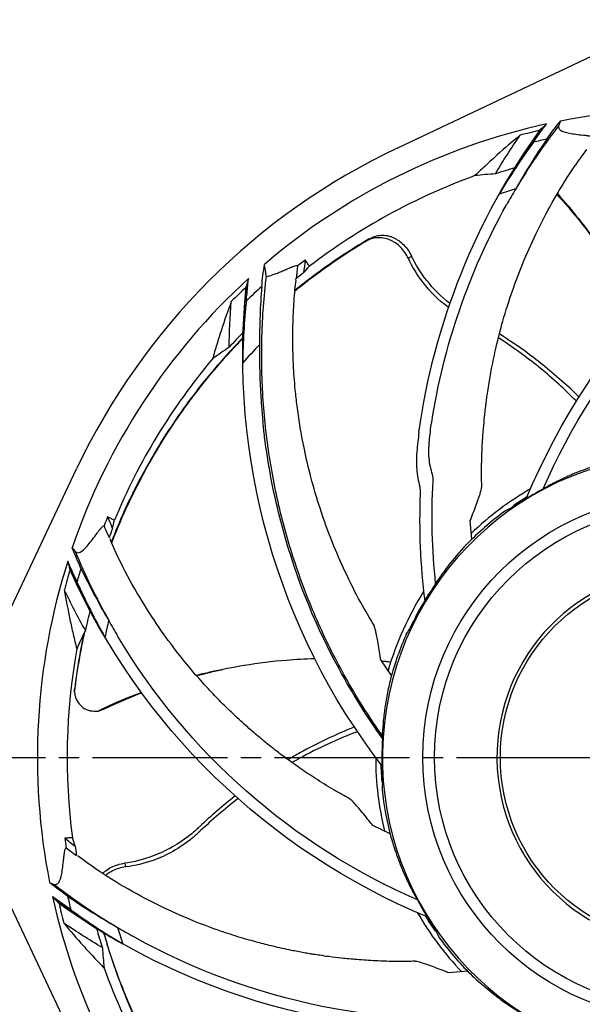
# Model space of a CAD drawing. Header units: millimetres. Extents: x 0 to 841, y 0 to 594.
# Tile 3 of 11: x 122 to 205, y 283 to 429. Entities that reach past the tile are written whole.
import ezdxf

# ---------------------------------------------------------------- set-up
doc = ezdxf.new("R2010")
doc.units = ezdxf.units.MM
doc.linetypes.add('CENTER', pattern=[27, 20, -2, 3, -2])

msp = doc.modelspace()

# ---------------------------------------------------------------- linework, layer by layer
at = {"color": 7}
for p, q in [((177.71, 409.88), (217.93, 428.92)), ((198.96, 412.61), (198.96, 412.61)), ((155.29, 389.37), (155.29, 389.37)), ((111.08, 322.07), (130.12, 362.29)), ((195, 356.86), (195.09, 356.73)), ((188.76, 351.82), (188.54, 354.64)), ((129.1, 347.4), (129.1, 347.4)), ((176.85, 331.62), (175.25, 333.96)), ((175.37, 333.79), (176.75, 333.67)), ((133.31, 326.35), (133.56, 326.48)), ((130.12, 276.71), (111.08, 316.93)), ((175.39, 316.1), (175.55, 316.11)), ((176.64, 308.17), (174.09, 309.4)), ((127.39, 297.96), (127.39, 297.96)), ((183.14, 294), (183.27, 294.09)), ((188.18, 287.76), (185.36, 287.54))]:
    msp.add_line(p, q, dxfattribs=at)
at = {"color": 7, "linetype": 'CENTER'}
msp.add_line((105.5, 319.5), (335.5, 319.5), dxfattribs=at)
at = {"color": 7}
for radius in [39, 37.27, 27.5]:
    msp.add_circle((220.5, 319.5), radius, dxfattribs=at)
for radius, start, end in [(96.2, 72.3994, 101.1365), (96.2, 102.3994, 130.5222), (95.49, 103.0659, 104.9138), (94, 102.654, 103.9121), (100, 115.3317, 154.6683), (91.04, 106.1525, 108.0662), (91.78, 109.9134, 127.468), (88, 106.6542, 108.3232), (92.89, 127.4213, 128.3078), (96.2, 132.3994, 161.1365), (91.56, 128.2602, 129.1516), (95.49, 133.0659, 134.9138), (94, 132.007, 133.9121), (91.04, 136.1525, 138.0662), (88, 135.9254, 138.3232), (91.78, 139.9134, 157.468), (45, 87.965, 70), (46, 120.0473, 133.7515), (45.07, 117.965, 121.6448), (45.24, 121.2239, 124.3151), (45.08, 121.4976, 124.3151), (92.89, 157.4213, 158.3078), (45.31, 126.0433, 135.1619), (91.56, 158.2602, 159.1516), (96.2, 162.3994, 191.1365), (95.49, 163.0659, 164.9138), (94, 162.654, 163.9121), (28, 91.0232, 88.9768), (45.16, 145.2324, 149.0429), (46, 147.7006, 163.7515), (45.17, 148.688, 154.9817), (91.04, 166.1525, 168.0662), (88, 166.6542, 168.3232), (45.31, 156.0433, 165.1619), (91.78, 169.9134, 187.468), (45.07, 176.4336, 181.6448), (46, 180.0473, 193.7515), (45.24, 181.2239, 184.3151), (45.08, 181.4976, 184.3151), (45.31, 186.0433, 195.1619), (92.89, 187.4213, 188.3078), (91.56, 188.2602, 189.1516), (96.2, 192.3994, 221.1365), (94, 192.654, 193.9121), (45.07, 207.965, 211.6448), (95.49, 193.0659, 194.9138), (46, 210.0473, 223.7515), (45.24, 211.2239, 214.3151), (45.08, 211.4976, 214.3151), (91.04, 196.1525, 198.0662), (88, 196.6542, 198.3232), (45.31, 216.0433, 225.1619), (91.78, 199.9134, 217.468)]:
    msp.add_arc((220.5, 319.5), radius, start, end, dxfattribs=at)
for centre, major_axis, start_param, end_param in [((214.14, 315.16), (38.29, 26.13), 1.414287, 1.433769), ((226.88, 323.86), (38.42, 26.22), 1.737643, 1.747963), ((214.14, 315.16), (38.29, 26.13), 1.403949, 1.414287), ((217.16, 312.56), (20.09, 41.78), 1.415435, 1.433769), ((219.92, 327.2), (-3.5, 46.39), 1.737643, 1.747963), ((221.08, 311.82), (-3.49, 46.23), 1.414287, 1.433769), ((221.08, 311.82), (-3.49, 46.23), 1.403949, 1.414287), ((216.14, 325.88), (-26.22, 38.42), 1.737643, 1.747963), ((224.84, 313.14), (-26.13, 38.29), 1.403949, 1.414287), ((224.84, 313.14), (-26.13, 38.29), 1.414287, 1.433769)]:
    msp.add_ellipse(centre, major_axis=major_axis, ratio=0.986113, start_param=start_param, end_param=end_param, dxfattribs=at)
for points, knots in [([(197.9, 410.74), (198.33, 411.37), (198.77, 411.99), (199.43, 412.89), (199.63, 413.17), (199.84, 413.46)], [6.16836338, 6.16836338, 6.16836338, 6.16836338, 6.19127495, 6.19127495, 6.20181574, 6.20181574, 6.20181574, 6.20181574]), ([(201.65, 413.19), (201.61, 413.06), (201.62, 412.94), (201.72, 412.72), (201.81, 412.62), (202.21, 412.34), (202.65, 412.2), (203.54, 412.03), (203.87, 411.98), (204.58, 411.89), (204.94, 411.84), (205.51, 411.78), (205.7, 411.76), (205.94, 411.73), (205.99, 411.72), (206.09, 411.71), (206.13, 411.71), (206.21, 411.69), (206.26, 411.68), (206.34, 411.67), (206.38, 411.66), (206.58, 411.62), (206.74, 411.59), (206.93, 411.54), (206.99, 411.52), (207.07, 411.47), (207.1, 411.44), (207.08, 411.41)], [0, 0, 0, 0, 0.125, 0.125, 0.25, 0.25, 0.5, 0.5, 0.625, 0.625, 0.75, 0.75, 0.8125, 0.8125, 0.828125, 0.828125, 0.84375, 0.84375, 0.859375, 0.859375, 0.875, 0.875, 0.9375, 0.9375, 0.96875, 0.96875, 1, 1, 1, 1]), ([(195.92, 411.77), (194.77, 410.83), (193.64, 409.86), (191.98, 408.36), (191.43, 407.86), (190.34, 406.84), (189.79, 406.32), (189.24, 405.79)], [0, 0, 0, 0, 0.5, 0.5, 0.75, 0.75, 1, 1, 1, 1]), ([(190.25, 359.63), (190.24, 360), (190.18, 361.55), (190.24, 364.09), (190.38, 366.91), (190.56, 369.05), (190.71, 370.59), (190.84, 371.71), (190.96, 372.62), (191.1, 373.59), (191.33, 375.13), (191.74, 377.44), (192.41, 380.61), (193.41, 384.47), (194.72, 388.61), (196.35, 392.91), (198.29, 397.29), (200.74, 401.96), (203.26, 406.17), (205.13, 408.7), (205.86, 409.68)], [0, 0, 0, 0, 0.020449, 0.087357, 0.142398, 0.179309, 0.20814, 0.228933, 0.242759, 0.260106, 0.283666, 0.330617, 0.391436, 0.466064, 0.554469, 0.635138, 0.724708, 0.8233, 0.931115, 1, 1, 1, 1]), ([(201.46, 403.12), (202.56, 401.93), (204.75, 399.26), (207.88, 395.1), (210.77, 390.61), (212.63, 387.26), (213.56, 385.43), (213.7, 385.14)], [0.0375945, 0.0375945, 0.0375945, 0.0375945, 0.1447149, 0.2658031, 0.3841416, 0.500637, 0.5225889, 0.5225889, 0.5225889, 0.5225889]), ([(201.4, 403.01), (202.47, 401.81), (204.96, 398.98), (208.45, 394.26), (210.62, 390.63), (211.69, 388.84)], [0.0897585, 0.0897585, 0.0897585, 0.0897585, 0.3382708, 0.6739156, 1, 1, 1, 1]), ([(162.51, 388.69), (163.23, 389.27), (163.96, 389.85), (166.03, 391.42), (167.38, 392.4), (170.15, 394.27), (171.55, 395.17), (172.98, 396.03)], [0.8404596, 0.8404596, 0.8404596, 0.8404596, 0.875, 0.875, 0.9375, 0.9375, 1, 1, 1, 1]), ([(173.56, 396.42), (172.13, 395.58), (170.72, 394.7), (167.95, 392.86), (166.59, 391.9), (164.33, 390.21), (163.42, 389.5), (162.52, 388.77)], [0, 0, 0, 0, 0.0625, 0.0625, 0.125, 0.125, 0.1684359, 0.1684359, 0.1684359, 0.1684359]), ([(179.36, 393.5), (179.21, 393.82), (179.04, 394.11), (178.65, 394.67), (178.43, 394.94), (177.95, 395.42), (177.7, 395.63), (177.29, 395.9), (177.15, 395.99), (176.86, 396.14), (176.71, 396.21), (176.27, 396.39), (175.97, 396.48), (175.35, 396.58), (175.04, 396.6), (174.42, 396.56), (174.12, 396.5), (173.53, 396.31), (173.25, 396.19), (172.98, 396.03)], [0, 0, 0, 0, 0.125, 0.125, 0.25, 0.25, 0.375, 0.375, 0.4375, 0.4375, 0.5, 0.5, 0.625, 0.625, 0.75, 0.75, 0.875, 0.875, 1, 1, 1, 1]), ([(172.98, 396.03), (173.09, 396.1), (173.19, 396.17), (173.29, 396.24), (173.38, 396.3), (173.47, 396.36), (173.56, 396.42)], [0, 0, 0, 0, 0.000684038, 0.000684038, 0.000684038, 0.001285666, 0.001285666, 0.001285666, 0.001285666]), ([(173.56, 396.42), (173.82, 396.57), (174.1, 396.7), (174.67, 396.87), (174.97, 396.92), (175.58, 396.96), (175.88, 396.94), (176.33, 396.86), (176.49, 396.82), (176.78, 396.73), (177.08, 396.62), (177.36, 396.49), (177.64, 396.33), (177.78, 396.24), (178.18, 395.97), (178.43, 395.76), (178.9, 395.28), (179.12, 395.02), (179.51, 394.46), (179.68, 394.16), (179.83, 393.85)], [0, 0, 0, 0, 0.125, 0.125, 0.25, 0.25, 0.375, 0.375, 0.4375, 0.4375, 0.5, 0.5625, 0.5625, 0.625, 0.625, 0.75, 0.75, 0.875, 0.875, 1, 1, 1, 1]), ([(164.67, 392.35), (164.57, 392.5), (164.46, 392.65), (164.36, 392.81), (164.26, 392.96), (164.16, 393.11), (164.06, 393.27)], [0, 0, 0, 0, 0.003549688, 0.003549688, 0.003549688, 0.007087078, 0.007087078, 0.007087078, 0.007087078]), ([(179.83, 393.85), (179.83, 393.85), (179.83, 393.85), (179.83, 393.85), (179.82, 393.84), (179.8, 393.82), (179.78, 393.81), (179.67, 393.73), (179.56, 393.65), (179.45, 393.56), (179.42, 393.54), (179.39, 393.52), (179.36, 393.5)], [-0.00000006, -0.00000006, -0.00000006, -0.00000006, 0, 0, 0, 0.000123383, 0.000123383, 0.000123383, 0.000919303, 0.000919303, 0.000919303, 0.001125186, 0.001125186, 0.001125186, 0.001125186]), ([(185.32, 386.23), (183.82, 387.34), (181.54, 389.64), (179.94, 392.26), (179.36, 393.5)], [0.6369875, 0.6369875, 0.6369875, 0.6369875, 0.75, 0.8439293, 0.8439293, 0.8439293, 0.8439293]), ([(185.52, 386.81), (184.19, 387.85), (182, 390.07), (180.44, 392.58), (179.83, 393.85)], [0.647275, 0.647275, 0.647275, 0.647275, 0.75, 0.8461224, 0.8461224, 0.8461224, 0.8461224]), ([(158.28, 390.8), (158.25, 390.97), (158.22, 391.15), (158.2, 391.32), (158.17, 391.51), (158.14, 391.7), (158.11, 391.89)], [0.000212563, 0.000212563, 0.000212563, 0.000212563, 0.003138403, 0.003138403, 0.003138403, 0.006276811, 0.006276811, 0.006276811, 0.006276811]), ([(162.92, 392.39), (162.92, 392.41), (162.9, 392.42), (162.85, 392.43), (162.82, 392.43), (162.71, 392.42), (162.62, 392.4), (162.43, 392.34), (162.33, 392.3), (162.17, 392.25), (162.12, 392.23), (162.02, 392.19), (161.96, 392.17), (161.85, 392.13), (161.79, 392.1), (161.67, 392.05), (161.61, 392.02), (161.43, 391.94), (161.32, 391.89), (160.97, 391.74), (160.74, 391.64), (160.29, 391.45), (160.07, 391.36), (159.65, 391.19), (159.45, 391.12), (158.88, 390.92), (158.56, 390.83), (158.28, 390.8)], [0, 0, 0, 0, 0.03125, 0.03125, 0.0625, 0.0625, 0.125, 0.125, 0.1875, 0.1875, 0.21875, 0.21875, 0.25, 0.25, 0.28125, 0.28125, 0.3125, 0.3125, 0.375, 0.375, 0.5, 0.5, 0.625, 0.625, 0.75, 0.75, 1, 1, 1, 1]), ([(155.31, 387.22), (155.37, 387.98), (155.44, 388.74), (155.55, 389.84), (155.59, 390.19), (155.63, 390.54)], [6.16836338, 6.16836338, 6.16836338, 6.16836338, 6.19127495, 6.19127495, 6.20181574, 6.20181574, 6.20181574, 6.20181574]), ([(175.47, 322.73), (173.74, 325.19), (172.12, 327.72), (169.13, 332.92), (167.75, 335.58), (165.24, 341.04), (164.12, 343.81), (162.13, 349.45), (161.27, 352.31), (160.17, 356.67), (159.84, 358.14), (159.24, 361.08), (158.98, 362.56), (158.52, 365.53), (158.32, 367.02), (157.99, 370), (157.87, 371.5), (157.59, 375.99), (157.54, 378.97), (157.71, 384.9), (157.93, 387.85), (158.28, 390.8)], [0, 0, 0, 0, 0.125, 0.125, 0.25, 0.25, 0.375, 0.375, 0.5, 0.5, 0.5625, 0.5625, 0.625, 0.625, 0.6875, 0.6875, 0.75, 0.75, 0.875, 0.875, 1, 1, 1, 1]), ([(174.31, 339.02), (173.62, 340.16), (172.05, 342.77), (169.99, 346.9), (167.96, 351.56), (166.26, 356.24), (164.9, 360.87), (163.92, 365.01), (163.27, 368.54), (162.84, 371.49), (162.58, 373.88), (162.41, 375.89), (162.29, 377.81), (162.22, 379.94), (162.19, 382.51), (162.28, 385.55), (162.44, 388.19), (162.63, 389.82), (162.69, 390.28)], [0, 0, 0, 0, 0.074695, 0.170284, 0.258683, 0.359336, 0.449296, 0.52874, 0.597782, 0.650863, 0.695669, 0.732207, 0.763954, 0.803626, 0.851471, 0.908169, 0.973804, 1, 1, 1, 1]), ([(162.69, 390.5), (162.7, 390.51), (162.69, 390.51), (162.64, 390.47), (162.59, 390.44), (162.52, 390.39)], [0, 0, 0, 0, 0.5, 0.5, 1, 1, 1, 1]), ([(153.08, 387.12), (152.56, 385.73), (152.06, 384.32), (151.37, 382.19), (151.14, 381.48), (150.71, 380.05), (150.5, 379.33), (150.28, 378.6)], [0, 0, 0, 0, 0.5, 0.5, 0.75, 0.75, 1, 1, 1, 1]), ([(154.8, 381.75), (154.54, 381.48), (154.28, 381.21), (152.86, 379.73), (151.73, 378.47), (149.55, 375.91), (148.48, 374.59), (146.43, 371.89), (145.44, 370.5), (143.53, 367.67), (142.62, 366.22), (140.86, 363.26), (140.02, 361.74), (137.76, 357.38), (136.45, 354.46), (135.28, 351.46)], [0.2986165, 0.2986165, 0.2986165, 0.2986165, 0.3125, 0.3125, 0.375, 0.375, 0.4375, 0.4375, 0.5, 0.5, 0.5625, 0.5625, 0.625, 0.625, 0.7394085, 0.7394085, 0.7394085, 0.7394085]), ([(135.33, 351.33), (135.75, 352.4), (136.18, 353.46), (137.32, 356.11), (138.06, 357.68), (139.62, 360.78), (140.44, 362.31), (142.16, 365.3), (143.07, 366.77), (145.89, 371.07), (147.92, 373.81), (151.19, 377.73), (152.31, 379.01), (153.91, 380.72), (154.35, 381.18), (154.8, 381.64)], [0.2716519, 0.2716519, 0.2716519, 0.2716519, 0.3125, 0.3125, 0.375, 0.375, 0.4375, 0.4375, 0.5, 0.5, 0.625, 0.625, 0.6875, 0.6875, 0.7112087, 0.7112087, 0.7112087, 0.7112087]), ([(204.28, 372.35), (203.75, 372.89), (201.47, 375.12), (197.63, 378.37), (194.23, 380.76), (192.71, 381.74)], [0.2112403, 0.2112403, 0.2112403, 0.2112403, 0.25, 0.375, 0.4735443, 0.4735443, 0.4735443, 0.4735443]), ([(204.67, 372.97), (204.26, 373.37), (202.08, 375.45), (198.18, 378.73), (194.56, 381.23), (192.86, 382.31)], [0.2212588, 0.2212588, 0.2212588, 0.2212588, 0.25, 0.375, 0.484632, 0.484632, 0.484632, 0.484632]), ([(157.28, 380.71), (157.27, 380.4), (157.26, 379.78), (157.26, 378.86), (157.27, 377.93), (157.29, 377), (157.31, 376.07), (157.34, 375.15), (157.39, 374.22), (157.44, 373.29), (157.5, 372.37), (157.54, 371.75), (157.57, 371.44)], [0, 0, 0, 0, 0.099966, 0.199915, 0.299856, 0.399799, 0.499753, 0.599726, 0.699729, 0.799769, 0.899856, 1, 1, 1, 1]), ([(157.57, 371.44), (157.6, 371.06), (157.66, 370.3), (157.74, 369.54), (157.78, 369.16)], [0, 0, 0, 0, 0.499902, 1, 1, 1, 1]), ([(175.52, 322.3), (173.16, 325.59), (171.01, 329.03), (165.18, 339.77), (162.26, 347.28), (159.28, 359), (158.52, 363.02), (157.93, 367.75), (157.85, 368.45), (157.78, 369.16)], [0.1250232, 0.1250232, 0.1250232, 0.1250232, 0.25, 0.25, 0.5, 0.5, 0.625, 0.625, 0.6468756, 0.6468756, 0.6468756, 0.6468756]), ([(182.43, 363.92), (182.4, 364.26), (182.39, 364.66), (182.4, 365.29), (182.41, 365.51), (182.43, 365.95), (182.45, 366.18), (182.51, 366.87), (182.56, 367.34), (182.67, 368.28), (182.74, 368.76), (182.81, 369.24)], [0, 0, 0, 0, 0.25, 0.25, 0.375, 0.375, 0.5, 0.5, 0.75, 0.75, 1, 1, 1, 1]), ([(180.93, 367.75), (180.86, 367.26), (180.8, 366.77), (180.69, 365.79), (180.64, 365.31), (180.57, 364.36), (180.55, 363.9), (180.55, 363.04), (180.56, 362.63), (180.59, 362.27)], [0, 0, 0, 0, 0.25, 0.25, 0.5, 0.5, 0.75, 0.75, 1, 1, 1, 1]), ([(208.65, 363.23), (207.64, 362.94), (206.65, 362.61), (205.2, 362.08), (204.72, 361.9), (204.02, 361.61), (203.78, 361.52), (203.34, 361.33), (203.12, 361.23), (202.07, 360.76), (201.34, 360.4), (200.43, 359.92), (200.17, 359.78), (199.83, 359.58), (199.72, 359.52), (199.53, 359.41), (199.44, 359.35), (199.37, 359.31)], [0, 0, 0, 0, 0.25, 0.25, 0.375, 0.375, 0.4375, 0.4375, 0.5, 0.5, 0.75, 0.75, 0.875, 0.875, 0.9375, 0.9375, 1, 1, 1, 1]), ([(183.01, 360.45), (183.02, 360.63), (183.02, 360.81), (183, 361.16), (182.98, 361.32), (182.94, 361.44)], [0, 0, 0, 0, 0.5, 0.5, 1, 1, 1, 1]), ([(181.04, 359.65), (181.07, 359.53), (181.09, 359.36), (181.1, 358.99), (181.1, 358.8), (181.1, 358.61)], [0, 0, 0, 0, 0.5, 0.5, 1, 1, 1, 1]), ([(183.4, 345.25), (183.14, 347.78), (182.97, 350.31), (182.84, 355.37), (182.87, 357.91), (183.01, 360.45)], [0, 0, 0, 0, 0.5, 0.5, 1, 1, 1, 1]), ([(188.54, 354.64), (188.62, 354.83), (188.99, 355.8), (189.46, 357.06), (189.91, 358.31), (190.1, 358.93), (190.21, 359.34), (190.22, 359.55), (190.23, 359.63)], [0, 0, 0, 0, 0.11279, 0.563967, 0.749022, 0.867297, 0.943279, 1, 1, 1, 1]), ([(181.1, 358.61), (181, 355.96), (181, 353.31), (181.23, 348.01), (181.45, 345.36), (181.78, 342.73)], [0, 0, 0, 0, 0.5, 0.5, 1, 1, 1, 1]), ([(135.73, 354.67), (135.56, 354.75), (135.39, 354.83), (135.23, 354.92), (135.06, 355), (134.9, 355.08), (134.73, 355.16)], [0, 0, 0, 0, 0.003549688, 0.003549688, 0.003549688, 0.007087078, 0.007087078, 0.007087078, 0.007087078]), ([(129.94, 350.02), (130.03, 349.92), (130.14, 349.87), (130.38, 349.84), (130.51, 349.87), (130.95, 350.08), (131.3, 350.39), (131.89, 351.08), (132.1, 351.34), (132.53, 351.9), (132.75, 352.2), (133.09, 352.66), (133.21, 352.81), (133.35, 353.01), (133.38, 353.05), (133.44, 353.12), (133.46, 353.16), (133.52, 353.22), (133.54, 353.26), (133.6, 353.32), (133.63, 353.35), (133.76, 353.51), (133.87, 353.63), (134.01, 353.77), (134.06, 353.81), (134.14, 353.85), (134.17, 353.86), (134.19, 353.83)], [0, 0, 0, 0, 0.125, 0.125, 0.25, 0.25, 0.5, 0.5, 0.625, 0.625, 0.75, 0.75, 0.8125, 0.8125, 0.828125, 0.828125, 0.84375, 0.84375, 0.859375, 0.859375, 0.875, 0.875, 0.9375, 0.9375, 0.96875, 0.96875, 1, 1, 1, 1]), ([(170.62, 313.37), (169.85, 313.8), (168.13, 314.74), (165.68, 316.27), (163.37, 317.81), (161.49, 319.15), (160, 320.26), (158.9, 321.13), (158.14, 321.74), (157.54, 322.23), (156.69, 322.94), (155.3, 324.14), (153.56, 325.72), (151.69, 327.54), (149.8, 329.49), (147.57, 331.97), (145.02, 335.07), (142.2, 338.9), (139.35, 343.38), (136.89, 347.76), (135.59, 350.73), (135.08, 351.91)], [0, 0, 0, 0, 0.0497417, 0.1103275, 0.1622011, 0.2054628, 0.2401852, 0.2664198, 0.2842012, 0.2948861, 0.3100592, 0.3462277, 0.3984295, 0.4421061, 0.4928635, 0.550695, 0.6294402, 0.7184376, 0.8178063, 0.9277568, 1, 1, 1, 1]), ([(183.4, 345.25), (183.68, 345.68), (184.01, 346.15), (184.55, 346.91), (184.74, 347.17), (185.15, 347.71), (185.36, 347.98), (186.44, 349.34), (187.38, 350.41), (188.37, 351.45)], [0, 0, 0, 0, 0.25, 0.25, 0.375, 0.375, 0.5, 0.5, 1, 1, 1, 1]), ([(130.18, 345.55), (129.86, 346.24), (129.54, 346.93), (129.08, 347.95), (128.94, 348.27), (128.8, 348.59)], [6.16836338, 6.16836338, 6.16836338, 6.16836338, 6.19127495, 6.19127495, 6.20181574, 6.20181574, 6.20181574, 6.20181574]), ([(128.3, 344.35), (128.55, 342.88), (128.82, 341.42), (129.28, 339.23), (129.44, 338.5), (129.78, 337.05), (129.96, 336.32), (130.14, 335.57)], [0, 0, 0, 0, 0.5, 0.5, 0.75, 0.75, 1, 1, 1, 1]), ([(175.25, 333.96), (175.22, 334.16), (175.06, 335.18), (174.84, 336.5), (174.61, 337.82), (174.46, 338.45), (174.36, 338.81), (174.29, 338.96), (174.27, 339)], [0, 0, 0, 0, 0.11604, 0.580216, 0.770602, 0.892285, 0.970457, 1, 1, 1, 1]), ([(129.83, 329.12), (130.03, 330.87), (130.29, 332.61), (130.75, 335.22), (130.92, 336.09), (131.18, 337.37), (131.27, 337.78), (131.36, 338.19)], [0, 0, 0, 0, 0.0625, 0.0625, 0.09375, 0.09375, 0.108705, 0.108705, 0.108705, 0.108705]), ([(131.21, 337.88), (131.2, 337.85), (131.2, 337.82), (131, 336.9), (130.82, 336.01), (130.33, 333.32), (130.06, 331.52), (129.84, 329.69)], [0.90510904, 0.90510904, 0.90510904, 0.90510904, 0.90625, 0.90625, 0.9375, 0.9375, 1, 1, 1, 1]), ([(147.86, 331.67), (148.54, 331.85), (150.91, 332.42), (155.37, 333.3), (160.57, 333.94), (164.04, 334.13), (165.43, 334.18)], [0.3374663, 0.3374663, 0.3374663, 0.3374663, 0.3841317, 0.500624, 0.6424089, 0.7377304, 0.7377304, 0.7377304, 0.7377304]), ([(176.71, 331.1), (176.52, 330.35), (176.35, 329.59), (176.06, 328.08), (175.93, 327.32), (175.78, 326.2), (175.73, 325.84), (175.65, 325.14), (175.62, 324.8), (175.53, 323.83), (175.49, 323.25), (175.47, 322.73)], [0, 0, 0, 0, 0.25, 0.25, 0.5, 0.5, 0.625, 0.625, 0.75, 0.75, 1, 1, 1, 1]), ([(129.83, 329.12), (129.82, 329.17), (129.82, 329.22), (129.82, 329.33), (129.82, 329.37), (129.82, 329.45), (129.82, 329.48), (129.83, 329.54), (129.83, 329.56), (129.83, 329.62), (129.84, 329.65), (129.84, 329.69)], [0, 0, 0, 0, 0.5, 0.5, 0.75, 0.75, 0.875, 0.875, 0.9375, 0.9375, 1, 1, 1, 1]), ([(129.83, 329.12), (129.85, 328.95), (129.91, 328.42), (130.3, 327.6), (131.07, 326.82), (132.12, 326.32), (132.9, 326.36), (133.3, 326.37)], [0, 0, 0, 0, 0.103709, 0.322303, 0.545042, 0.765576, 1, 1, 1, 1]), ([(133.56, 326.48), (133.83, 326.62), (135.78, 327.61), (137.87, 328.43), (139.68, 329.1), (139.73, 329.11)], [0, 0, 0, 0, 0.0200238, 0.1447111, 0.1482426, 0.1482426, 0.1482426, 0.1482426]), ([(133.59, 326.43), (135.58, 327.32), (137.63, 328.24), (139.72, 329.05), (139.77, 329.07)], [0, 0, 0, 0, 0.3382708, 0.3471107, 0.3471107, 0.3471107, 0.3471107]), ([(171.32, 324), (168.54, 322.87), (165.21, 321.29), (162.08, 319.5), (161.5, 319.15)], [0.0998338, 0.0998338, 0.0998338, 0.0998338, 0.25, 0.2847982, 0.2847982, 0.2847982, 0.2847982]), ([(171.78, 323.31), (168.81, 322.18), (165.54, 320.66), (162.46, 318.94), (162.09, 318.73)], [0.0898424, 0.0898424, 0.0898424, 0.0898424, 0.25, 0.272325, 0.272325, 0.272325, 0.272325]), ([(175.52, 322.3), (175.51, 322.41), (175.5, 322.52), (175.49, 322.62), (175.48, 322.66), (175.48, 322.7), (175.47, 322.73)], [0, 0, 0, 0, 0.003076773, 0.003076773, 0.003076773, 0.00413258, 0.00413258, 0.00413258, 0.00413258]), ([(153.65, 313.77), (151.8, 312.32), (150.01, 310.76), (148.17, 309.03), (147.77, 308.65), (145.56, 306.77), (142.03, 304.82), (138.62, 303.98), (137.22, 303.8)], [0.4516412, 0.4516412, 0.4516412, 0.4516412, 0.578125, 0.5817656, 0.59375, 0.609375, 0.75, 0.8461224, 0.8461224, 0.8461224, 0.8461224]), ([(154.08, 313.38), (152.09, 311.85), (150.18, 310.19), (148.23, 308.35), (147.83, 307.98), (145.64, 306.11), (142.15, 304.21), (138.77, 303.41), (137.41, 303.24)], [0.4421042, 0.4421042, 0.4421042, 0.4421042, 0.578125, 0.5817656, 0.59375, 0.609375, 0.75, 0.8439293, 0.8439293, 0.8439293, 0.8439293]), ([(174.09, 309.4), (173.96, 309.56), (173.31, 310.36), (172.45, 311.4), (171.6, 312.42), (171.15, 312.89), (170.85, 313.19), (170.68, 313.3), (170.61, 313.35)], [0, 0, 0, 0, 0.112861, 0.564322, 0.749492, 0.867841, 0.943872, 1, 1, 1, 1]), ([(129.5, 307.57), (129.31, 307.56), (129.13, 307.55), (128.94, 307.54), (128.76, 307.52), (128.58, 307.51), (128.39, 307.5)], [0, 0, 0, 0, 0.003549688, 0.003549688, 0.003549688, 0.007087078, 0.007087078, 0.007087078, 0.007087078]), ([(176.77, 307.65), (177.06, 306.64), (177.39, 305.65), (177.92, 304.2), (178.1, 303.72), (178.39, 303.02), (178.48, 302.78), (178.67, 302.34), (178.77, 302.12), (179.24, 301.07), (179.6, 300.34), (180.08, 299.43), (180.22, 299.17), (180.42, 298.83), (180.48, 298.72), (180.59, 298.53), (180.65, 298.44), (180.69, 298.37)], [0, 0, 0, 0, 0.25, 0.25, 0.375, 0.375, 0.4375, 0.4375, 0.5, 0.5, 0.75, 0.75, 0.875, 0.875, 0.9375, 0.9375, 1, 1, 1, 1]), ([(126.81, 300.65), (126.94, 300.61), (127.06, 300.62), (127.28, 300.72), (127.38, 300.81), (127.66, 301.21), (127.8, 301.65), (127.97, 302.54), (128.02, 302.87), (128.11, 303.58), (128.16, 303.94), (128.22, 304.51), (128.24, 304.7), (128.27, 304.94), (128.28, 304.99), (128.29, 305.09), (128.29, 305.13), (128.31, 305.21), (128.32, 305.26), (128.33, 305.34), (128.34, 305.38), (128.38, 305.58), (128.41, 305.74), (128.46, 305.93), (128.48, 305.99), (128.53, 306.07), (128.56, 306.1), (128.59, 306.08)], [0, 0, 0, 0, 0.125, 0.125, 0.25, 0.25, 0.5, 0.5, 0.625, 0.625, 0.75, 0.75, 0.8125, 0.8125, 0.828125, 0.828125, 0.84375, 0.84375, 0.859375, 0.859375, 0.875, 0.875, 0.9375, 0.9375, 0.96875, 0.96875, 1, 1, 1, 1]), ([(180.37, 289.25), (179.48, 289.23), (177.52, 289.19), (174.63, 289.29), (171.87, 289.47), (169.57, 289.69), (167.73, 289.91), (166.34, 290.11), (165.38, 290.26), (164.61, 290.38), (163.52, 290.57), (161.71, 290.92), (159.42, 291.42), (156.89, 292.06), (154.28, 292.81), (151.11, 293.83), (147.35, 295.25), (142.99, 297.16), (138.28, 299.61), (133.96, 302.17), (131.35, 304.1), (130.32, 304.86)], [0, 0, 0, 0, 0.049742, 0.110327, 0.162201, 0.205463, 0.240185, 0.26642, 0.284201, 0.294886, 0.310059, 0.346228, 0.398429, 0.442106, 0.492863, 0.550695, 0.62944, 0.718438, 0.817806, 0.927757, 1, 1, 1, 1]), ([(133.96, 302.27), (134, 302.3), (134.03, 302.34), (134.19, 302.48), (134.31, 302.59), (134.7, 302.88), (134.98, 303.06), (135.57, 303.36), (135.89, 303.48), (136.54, 303.68), (136.88, 303.75), (137.22, 303.8)], [0.5429729, 0.5429729, 0.5429729, 0.5429729, 0.5625, 0.5625, 0.625, 0.625, 0.75, 0.75, 0.875, 0.875, 1, 1, 1, 1]), ([(137.22, 303.8), (137.22, 303.8), (137.22, 303.8), (137.22, 303.8), (137.23, 303.78), (137.24, 303.76), (137.24, 303.74), (137.29, 303.61), (137.33, 303.48), (137.38, 303.34), (137.39, 303.31), (137.4, 303.28), (137.41, 303.24)], [-0.00000006, -0.00000006, -0.00000006, -0.00000006, 0, 0, 0, 0.000123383, 0.000123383, 0.000123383, 0.000919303, 0.000919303, 0.000919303, 0.001125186, 0.001125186, 0.001125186, 0.001125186]), ([(137.41, 303.24), (137.06, 303.2), (136.73, 303.13), (136.07, 302.93), (135.75, 302.8), (135.15, 302.49), (134.87, 302.32), (134.55, 302.06), (134.49, 302.01), (134.43, 301.96)], [0, 0, 0, 0, 0.125, 0.125, 0.25, 0.25, 0.375, 0.375, 0.4049939, 0.4049939, 0.4049939, 0.4049939]), ([(129.26, 296.9), (128.63, 297.33), (128.01, 297.77), (127.11, 298.43), (126.83, 298.63), (126.54, 298.84)], [6.16836338, 6.16836338, 6.16836338, 6.16836338, 6.19127495, 6.19127495, 6.20181574, 6.20181574, 6.20181574, 6.20181574]), ([(128.23, 294.92), (129.17, 293.77), (130.14, 292.64), (131.64, 290.98), (132.14, 290.43), (133.16, 289.34), (133.68, 288.79), (134.21, 288.24)], [0, 0, 0, 0, 0.5, 0.5, 0.75, 0.75, 1, 1, 1, 1]), ([(134.13, 293.49), (134.56, 291.99), (135.02, 290.5), (136.06, 287.45), (136.64, 285.89), (137.88, 282.8), (138.55, 281.26), (139.97, 278.24), (140.73, 276.74), (142.32, 273.78), (143.16, 272.32), (144.93, 269.45), (145.85, 268.03), (147.79, 265.25), (148.8, 263.87), (150.09, 262.23), (150.33, 261.93), (150.57, 261.63)], [0.0664146, 0.0664146, 0.0664146, 0.0664146, 0.125, 0.125, 0.1875, 0.1875, 0.25, 0.25, 0.3125, 0.3125, 0.375, 0.375, 0.4375, 0.4375, 0.5, 0.5, 0.5139781, 0.5139781, 0.5139781, 0.5139781]), ([(150.69, 261.62), (150.64, 261.68), (150.59, 261.74), (148.4, 264.48), (146.42, 267.26), (143.7, 271.58), (142.83, 273.04), (141.19, 276), (140.42, 277.5), (138.95, 280.54), (138.26, 282.08), (136.97, 285.19), (136.37, 286.76), (135.26, 289.92), (134.75, 291.51), (134.26, 293.23), (134.23, 293.34), (134.19, 293.45)], [0.4971391, 0.4971391, 0.4971391, 0.4971391, 0.5, 0.5, 0.625, 0.625, 0.6875, 0.6875, 0.75, 0.75, 0.8125, 0.8125, 0.875, 0.875, 0.9375, 0.9375, 0.9418752, 0.9418752, 0.9418752, 0.9418752]), ([(185.36, 287.54), (185.17, 287.62), (184.2, 287.99), (182.94, 288.46), (181.69, 288.91), (181.07, 289.1), (180.66, 289.21), (180.46, 289.22), (180.37, 289.23)], [0, 0, 0, 0, 0.112861, 0.564322, 0.749492, 0.867841, 0.943872, 1, 1, 1, 1]), ([(188.55, 287.37), (189.31, 286.65), (190.09, 285.95), (191.27, 284.96), (191.67, 284.63), (192.27, 284.17), (192.47, 284.02), (192.86, 283.72), (193.05, 283.58), (193.98, 282.91), (194.66, 282.46), (195.53, 281.91), (195.79, 281.75), (196.13, 281.55), (196.23, 281.49), (196.43, 281.38), (196.52, 281.33), (196.59, 281.29)], [0, 0, 0, 0, 0.25, 0.25, 0.375, 0.375, 0.4375, 0.4375, 0.5, 0.5, 0.75, 0.75, 0.875, 0.875, 0.9375, 0.9375, 1, 1, 1, 1])]:
    msp.add_open_spline(points, degree=3, knots=knots, dxfattribs=at)
for points in [[(199.84, 413.46), (199.55, 413.18), (199.26, 412.89), (198.96, 412.61)], [(199.91, 411.22), (200.56, 412.12), (201.23, 413.01), (201.92, 413.89)], [(201.92, 413.89), (201.83, 413.66), (201.73, 413.42), (201.64, 413.19)], [(180.93, 367.75), (183.17, 383.85), (189.31, 399.28), (198.96, 412.61)], [(198.96, 412.61), (196.74, 409.54), (194.69, 406.34), (192.83, 403.04)], [(201.64, 413.19), (199.34, 410.2), (197.22, 407.07), (195.28, 403.81)], [(192.27, 406.05), (193.42, 408), (194.64, 409.9), (195.92, 411.77)], [(197.9, 410.74), (196.09, 408.25), (194.4, 405.68), (192.83, 403.04)], [(199.91, 411.22), (198.25, 408.81), (196.71, 406.34), (195.28, 403.81)], [(196.85, 357.87), (206.65, 381.54), (225.15, 400.5), (248.4, 410.9)], [(192.27, 406.05), (191.27, 405.99), (190.26, 405.9), (189.24, 405.79)], [(195.28, 403.81), (194.81, 403.03), (194.36, 402.23), (193.91, 401.44)], [(199.37, 359.31), (207.46, 377.96), (221.18, 393.46), (238.44, 403.75)], [(182.81, 369.24), (184.57, 380.51), (188.32, 391.42), (193.91, 401.44)], [(164.06, 393.27), (163.96, 392.64), (163.88, 392.02), (163.8, 391.39)], [(157.59, 389.35), (157.71, 390.44), (157.84, 391.54), (157.99, 392.63)], [(158.11, 391.89), (158.07, 392.14), (158.03, 392.38), (157.99, 392.63)], [(162.92, 392.39), (162.84, 391.76), (162.76, 391.13), (162.69, 390.5)], [(163.8, 391.39), (164.09, 391.71), (164.38, 392.03), (164.67, 392.35)], [(155.63, 390.54), (155.52, 390.15), (155.4, 389.76), (155.29, 389.37)], [(175.45, 318.21), (159.85, 338.52), (152.68, 364.02), (155.29, 389.37)], [(155.29, 389.37), (154.9, 385.6), (154.73, 381.8), (154.77, 378.01)], [(157.59, 389.35), (157.36, 386.47), (157.25, 383.59), (157.28, 380.71)], [(152.77, 380.34), (152.8, 382.6), (152.9, 384.86), (153.08, 387.12)], [(155.31, 387.22), (154.99, 384.15), (154.81, 381.09), (154.77, 378.01)], [(152.77, 380.34), (151.94, 379.78), (151.11, 379.21), (150.28, 378.6)], [(182.94, 361.44), (182.68, 362.22), (182.52, 363.05), (182.43, 363.92)], [(180.59, 362.27), (180.68, 361.37), (180.83, 360.5), (181.04, 359.65)], [(134.73, 355.16), (134.97, 354.58), (135.21, 353.99), (135.45, 353.41)], [(134.19, 353.83), (134.43, 353.25), (134.68, 352.67), (134.93, 352.09)], [(135.45, 353.41), (135.54, 353.83), (135.63, 354.25), (135.73, 354.67)], [(130.77, 347.53), (130.32, 348.54), (129.88, 349.57), (129.47, 350.6)], [(129.47, 350.6), (129.62, 350.41), (129.78, 350.21), (129.93, 350.01)], [(129.93, 350.02), (131.38, 346.53), (133.02, 343.13), (134.88, 339.81)], [(128.8, 348.59), (128.9, 348.19), (129, 347.8), (129.1, 347.4)], [(129.1, 347.4), (130.64, 343.94), (132.39, 340.57), (134.32, 337.31)], [(182.13, 295.85), (158.46, 305.65), (139.5, 324.15), (129.1, 347.4)], [(130.77, 347.53), (132.03, 344.89), (133.4, 342.32), (134.88, 339.81)], [(130.18, 345.55), (131.44, 342.74), (132.82, 339.99), (134.32, 337.31)], [(131.43, 338.33), (130.32, 340.3), (129.28, 342.31), (128.3, 344.35)], [(134.88, 339.81), (135.32, 339.02), (135.78, 338.23), (136.25, 337.44)], [(131.43, 338.33), (130.98, 337.43), (130.56, 336.51), (130.14, 335.57)], [(180.69, 298.37), (162.04, 306.46), (146.54, 320.18), (136.25, 337.44)], [(175.34, 333.83), (175.81, 333.78), (176.27, 333.73), (176.74, 333.68)], [(147.91, 331.62), (149.21, 331.95), (150.52, 332.25), (151.83, 332.55)], [(128.39, 307.5), (128.89, 307.11), (129.39, 306.73), (129.89, 306.35)], [(129.89, 306.35), (129.76, 306.75), (129.63, 307.16), (129.5, 307.57)], [(128.59, 306.08), (129.09, 305.69), (129.6, 305.31), (130.11, 304.94)], [(128.78, 298.91), (127.88, 299.56), (126.99, 300.23), (126.11, 300.92)], [(126.11, 300.92), (126.34, 300.83), (126.58, 300.73), (126.81, 300.64)], [(126.81, 300.64), (129.8, 298.34), (132.93, 296.22), (136.19, 294.28)], [(126.54, 298.84), (126.82, 298.55), (127.11, 298.26), (127.39, 297.96)], [(127.39, 297.96), (130.46, 295.74), (133.66, 293.69), (136.96, 291.83)], [(199.09, 279.84), (173.7, 276.48), (148.03, 283.02), (127.39, 297.96)], [(128.78, 298.91), (131.19, 297.25), (133.66, 295.71), (136.19, 294.28)], [(129.26, 296.9), (131.75, 295.09), (134.32, 293.4), (136.96, 291.83)], [(133.95, 291.27), (132, 292.42), (130.1, 293.64), (128.23, 294.92)], [(136.19, 294.28), (136.97, 293.81), (137.77, 293.36), (138.56, 292.91)], [(196.59, 281.29), (176.39, 278.98), (156.11, 283.11), (138.56, 292.91)], [(133.95, 291.27), (134.01, 290.27), (134.1, 289.26), (134.21, 288.24)]]:
    msp.add_open_spline(points, degree=3, dxfattribs=at)

doc.saveas('drawing.dxf')
